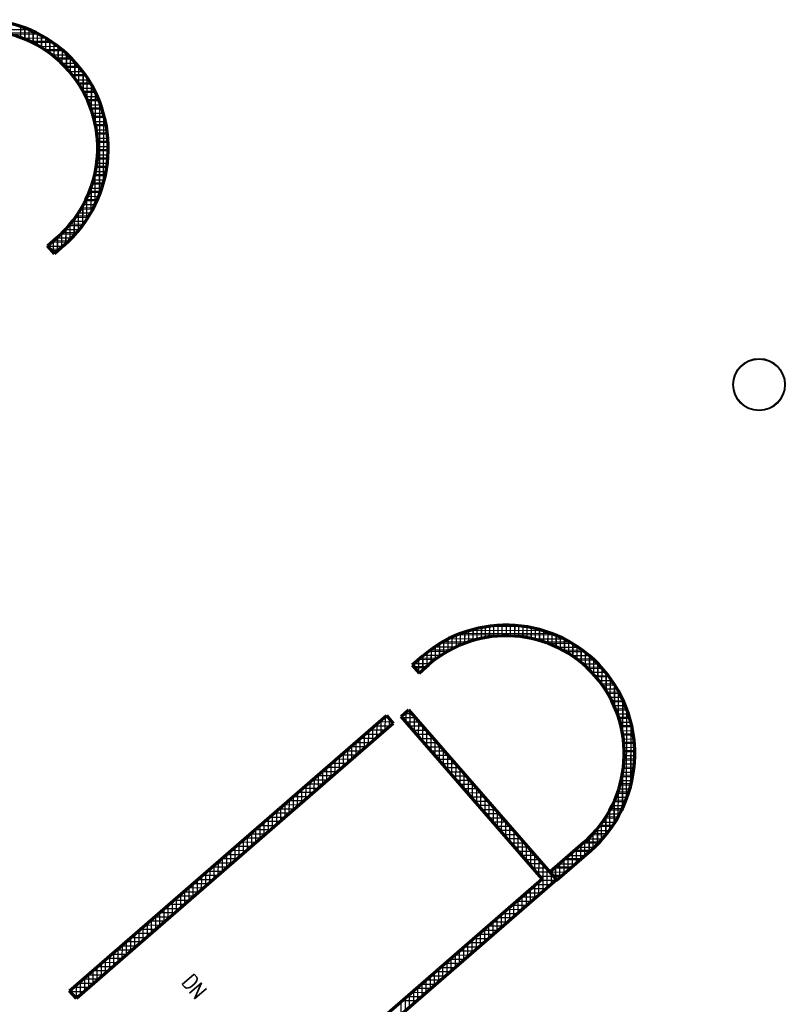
# Model space of a CAD drawing. Header units: millimetres. Extents: x 98667 to 994031, y -2704 to 533009.
# Tile 79 of 153: x 448756 to 463348, y 218195 to 236969. Entities that reach past the tile are written whole.
import ezdxf

# ---------------------------------------------------------------- set-up
doc = ezdxf.new("R2010")
doc.units = ezdxf.units.MM
for name, color, linetype, lineweight in [('A-ANNO-TARG', 4, 'Continuous', 30), ('A-WALL-FULL', 6, 'Continuous', 70), ('A-WALL-PATT', 5, 'Continuous', 15)]:
    doc.layers.add(name, color=color, linetype=linetype, lineweight=lineweight)
for name, color, linetype in [('A-COL ENCLOUSER INNER', 1, 'Continuous'), ('A-COL ENCLOUSER OUTER', 6, 'Continuous'), ('A-WALL-PATT-50', 5, 'Continuous')]:
    doc.layers.add(name, color=color, linetype=linetype)
doc.styles.add('SOM-TEXT', font='SIMPLEX.shx', dxfattribs={"width": 0.8})

msp = doc.modelspace()

# ---------------------------------------------------------------- linework, layer by layer
at = {"layer": 'A-COL ENCLOUSER INNER', "color": 251}
for radius in [494, 485]:
    msp.add_circle((462848, 230011), radius, dxfattribs=at)
at = {"layer": 'A-COL ENCLOUSER OUTER', "color": 251}
msp.add_circle((462848, 230011), 500, dxfattribs=at)
at = {"layer": 'A-WALL-FULL', "color": 251, "linetype": 'ByBlock'}
for p, q in [((449285, 232658), (449473, 232822)), ((449416, 232507), (449285, 232658)), ((449605, 232671), (449416, 232507)), ((456424, 224825), (456236, 224661)), ((456236, 224661), (456367, 224510)), ((456367, 224510), (456555, 224674)), ((456026, 223683), (456169, 223808)), ((456169, 223808), (458984, 220570)), ((449706, 218454), (455744, 223703)), ((455744, 223703), (455875, 223552)), ((458716, 220589), (456026, 223683)), ((455875, 223552), (449837, 218303)), ((459508, 221278), (458866, 220720)), ((458985, 220559), (459639, 221127)), ((458866, 220720), (458985, 220559)), ((453546, 216095), (458716, 220589)), ((458984, 220570), (453670, 215951)), ((449837, 218303), (449706, 218454))]:
    msp.add_line(p, q, dxfattribs=at)
for centre, radius, start, end in [((447991, 234517), 2452, 311.1684, 130.8336), ((447991, 234517), 2252, 311.184, 130.8295), ((458028, 222973), 2450, 311.1069, 130.8931), ((458028, 222973), 2250, 311.1269, 130.8836)]:
    msp.add_arc(centre, radius, start, end, dxfattribs=at)
at = {"layer": 'A-WALL-PATT', "color": 251, "linetype": 'Continuous'}
for p, q in [((448860, 236594), (448861, 236809)), ((449019, 236520), (449019, 236743)), ((449065, 236721), (448445, 236723)), ((449344, 236561), (448932, 236562)), ((449177, 236431), (449178, 236662)), ((449336, 236323), (449336, 236567)), ((449559, 236402), (449221, 236403)), ((449494, 236193), (449495, 236453)), ((449732, 236243), (449436, 236244)), ((449652, 236037), (449653, 236319)), ((449877, 236084), (449607, 236084)), ((449811, 235843), (449812, 236159)), ((449998, 235925), (449748, 235925)), ((449969, 235593), (449970, 235964)), ((450101, 235766), (449864, 235766)), ((450126, 235231), (450128, 235719)), ((450187, 235607), (449961, 235607)), ((450259, 235448), (450041, 235448)), ((450318, 235289), (450106, 235289)), ((450281, 233641), (450286, 235380)), ((450365, 235130), (450157, 235130)), ((450400, 234971), (450196, 234971)), ((450425, 234812), (450223, 234813)), ((450439, 234653), (450238, 234654)), ((450442, 234495), (450242, 234495)), ((450442, 234457), (450442, 234563)), ((450436, 234336), (450235, 234336)), ((450419, 234177), (450217, 234178)), ((450391, 234018), (450187, 234019)), ((450121, 233303), (450122, 233791)), ((450353, 233860), (450145, 233860)), ((450303, 233701), (450090, 233702)), ((450165, 233384), (449937, 233385)), ((449962, 233059), (449963, 233430)), ((450241, 233543), (450021, 233543)), ((449802, 232865), (449803, 233181)), ((450075, 233226), (449836, 233226)), ((449643, 232706), (449644, 232988)), ((449968, 233067), (449714, 233068)), ((449484, 232566), (449485, 232832)), ((449842, 232909), (449568, 232909)), ((449325, 232611), (449326, 232694)), ((449691, 232750), (449392, 232751)), ((449514, 232592), (449342, 232593)), ((457242, 225081), (457243, 225294)), ((457401, 225134), (457402, 225342)), ((457560, 225174), (457561, 225378)), ((457719, 225202), (457719, 225403)), ((457878, 225218), (457878, 225418)), ((458036, 225223), (458037, 225423)), ((458195, 225217), (458196, 225417)), ((458354, 225199), (458354, 225401)), ((458512, 225170), (458513, 225375)), ((458671, 225129), (458672, 225337)), ((457322, 225109), (456831, 225111)), ((456924, 224934), (456925, 225161)), ((457083, 225015), (457084, 225234)), ((458897, 225264), (457172, 225268)), ((459237, 225104), (458746, 225105)), ((458830, 225075), (458830, 225288)), ((458988, 225008), (458989, 225227)), ((459147, 224925), (459147, 225152)), ((456957, 224952), (456585, 224953)), ((456606, 224717), (456607, 224969)), ((456765, 224835), (456766, 225073)), ((459483, 224945), (459110, 224946)), ((459305, 224825), (459306, 225063)), ((459464, 224706), (459464, 224958)), ((456706, 224794), (456389, 224794)), ((456447, 224580), (456448, 224845)), ((459677, 224785), (459360, 224786)), ((459622, 224561), (459623, 224833)), ((456511, 224635), (456257, 224636)), ((456288, 224600), (456289, 224707)), ((459836, 224626), (459554, 224627)), ((459780, 224384), (459781, 224685)), ((459970, 224467), (459710, 224468)), ((459938, 224162), (459939, 224506)), ((460083, 224308), (459839, 224309)), ((460096, 223859), (460098, 224284)), ((460177, 224149), (459946, 224150)), ((460257, 223990), (460035, 223991)), ((460254, 223304), (460256, 223993)), ((460323, 223831), (460108, 223832)), ((455645, 223352), (455645, 223617)), ((455783, 223657), (455691, 223657)), ((455804, 223490), (455804, 223633)), ((456301, 223656), (456049, 223656)), ((456121, 223573), (456122, 223767)), ((456280, 223391), (456280, 223680)), ((460376, 223672), (460167, 223673)), ((455485, 223213), (455486, 223479)), ((455813, 223498), (455509, 223499)), ((456440, 223496), (456187, 223497)), ((456438, 223209), (456439, 223498)), ((460418, 223513), (460212, 223514)), ((460410, 222399), (460413, 223534)), ((455326, 223075), (455327, 223341)), ((455631, 223340), (455327, 223341)), ((456578, 223337), (456326, 223338)), ((456596, 223027), (456597, 223315)), ((460448, 223354), (460245, 223355)), ((455008, 222798), (455009, 223064)), ((455449, 223182), (455145, 223183)), ((455167, 222937), (455168, 223202)), ((456716, 223178), (456464, 223179)), ((456754, 222845), (456755, 223133)), ((460468, 223196), (460267, 223196)), ((460477, 223037), (460277, 223037)), ((455085, 222865), (454781, 222866)), ((454849, 222660), (454850, 222926)), ((455267, 223023), (454963, 223024)), ((456855, 223019), (456602, 223020)), ((456993, 222860), (456741, 222861)), ((456913, 222663), (456913, 222951)), ((460476, 222878), (460276, 222879)), ((454903, 222707), (454599, 222708)), ((454690, 222522), (454690, 222787)), ((457131, 222701), (456879, 222702)), ((457071, 222481), (457072, 222769)), ((460465, 222719), (460264, 222720)), ((454371, 222245), (454372, 222511)), ((454721, 222549), (454417, 222550)), ((454531, 222383), (454531, 222649)), ((457270, 222542), (457017, 222542)), ((457229, 222299), (457230, 222587)), ((460443, 222561), (460240, 222561)), ((460250, 221940), (460252, 222629)), ((454212, 222107), (454213, 222372)), ((454539, 222390), (454235, 222391)), ((457408, 222383), (457156, 222383)), ((457387, 222117), (457388, 222405)), ((460411, 222402), (460205, 222403)), ((454053, 221968), (454054, 222234)), ((454357, 222232), (454053, 222233)), ((457546, 222223), (457294, 222224)), ((457546, 221935), (457546, 222223)), ((460367, 222243), (460157, 222244)), ((453993, 221916), (453689, 221917)), ((453735, 221692), (453736, 221957)), ((454175, 222074), (453871, 222075)), ((453894, 221830), (453895, 222096)), ((457685, 222064), (457432, 222065)), ((457704, 221752), (457705, 222041)), ((460243, 221926), (460020, 221927)), ((460090, 221650), (460091, 222076)), ((460311, 222085), (460096, 222085)), ((453811, 221757), (453507, 221758)), ((453576, 221553), (453577, 221819)), ((457823, 221905), (457571, 221906)), ((457961, 221746), (457709, 221747)), ((457862, 221570), (457863, 221859)), ((460161, 221768), (459929, 221768)), ((459931, 221430), (459932, 221774)), ((453258, 221277), (453258, 221542)), ((453629, 221599), (453325, 221600)), ((453417, 221415), (453417, 221681)), ((458100, 221587), (457847, 221588)), ((458020, 221388), (458021, 221677)), ((459772, 221252), (459773, 221552)), ((460064, 221609), (459818, 221610)), ((453098, 221138), (453099, 221404)), ((453447, 221441), (453143, 221442)), ((458238, 221428), (457986, 221428)), ((458179, 221206), (458179, 221495)), ((459613, 221104), (459613, 221376)), ((459948, 221451), (459686, 221452)), ((452939, 221000), (452940, 221266)), ((453265, 221283), (452961, 221284)), ((458376, 221269), (458124, 221269)), ((458337, 221024), (458338, 221313)), ((459453, 220966), (459454, 221231)), ((459811, 221292), (459525, 221293)), ((452621, 220723), (452622, 220989)), ((453083, 221124), (452779, 221125)), ((452780, 220862), (452781, 221127)), ((458515, 221110), (458262, 221110)), ((458495, 220842), (458496, 221131)), ((459465, 220976), (459162, 220977)), ((459294, 220827), (459295, 221093)), ((459647, 221134), (459344, 221135)), ((452718, 220808), (452415, 220809)), ((452462, 220585), (452463, 220851)), ((452901, 220966), (452597, 220967)), ((458653, 220950), (458401, 220951)), ((458791, 220791), (458539, 220792)), ((458653, 220660), (458654, 220949)), ((458976, 220572), (458977, 220816)), ((459283, 220818), (458980, 220818)), ((459135, 220689), (459136, 220954)), ((452536, 220650), (452233, 220651)), ((452303, 220447), (452304, 220712)), ((458930, 220632), (458677, 220633)), ((458811, 220420), (458812, 220767)), ((459101, 220659), (458910, 220660)), ((451985, 220170), (451985, 220436)), ((452354, 220491), (452051, 220492)), ((452144, 220308), (452144, 220574)), ((458873, 220474), (458584, 220474)), ((458652, 220282), (458653, 220534)), ((458971, 220559), (458971, 220585)), ((451825, 220032), (451826, 220297)), ((452172, 220333), (451869, 220334)), ((458334, 220005), (458335, 220258)), ((458691, 220315), (458402, 220316)), ((458493, 220144), (458494, 220396)), ((451666, 219893), (451667, 220159)), ((451990, 220175), (451686, 220176)), ((458175, 219867), (458176, 220119)), ((458509, 220157), (458220, 220158)), ((451626, 219858), (451322, 219859)), ((451348, 219617), (451349, 219882)), ((451808, 220017), (451504, 220018)), ((451507, 219755), (451508, 220021)), ((458016, 219729), (458017, 219981)), ((458327, 219999), (458038, 220000)), ((451444, 219700), (451140, 219701)), ((451189, 219478), (451190, 219744)), ((457963, 219682), (457674, 219683)), ((457698, 219452), (457698, 219704)), ((458145, 219841), (457856, 219841)), ((457857, 219590), (457857, 219843)), ((451262, 219542), (450958, 219543)), ((451030, 219340), (451030, 219606)), ((457780, 219524), (457492, 219525)), ((457538, 219314), (457539, 219566)), ((450711, 219063), (450712, 219329)), ((451080, 219384), (450776, 219385)), ((450871, 219202), (450871, 219467)), ((457220, 219037), (457221, 219289)), ((457598, 219366), (457310, 219367)), ((457379, 219175), (457380, 219428)), ((450552, 218925), (450553, 219191)), ((450898, 219226), (450594, 219226)), ((457061, 218899), (457062, 219151)), ((457416, 219208), (457128, 219208)), ((450534, 218909), (450230, 218910)), ((450234, 218648), (450235, 218914)), ((450393, 218787), (450394, 219052)), ((450716, 219067), (450412, 219068)), ((456902, 218760), (456903, 219013)), ((457234, 219049), (456946, 219050)), ((450352, 218751), (450048, 218752)), ((450075, 218510), (450076, 218776)), ((456870, 218733), (456582, 218734)), ((456584, 218484), (456584, 218736)), ((456743, 218622), (456743, 218874)), ((457052, 218891), (456764, 218892)), ((450170, 218593), (449866, 218593)), ((449916, 218372), (449917, 218637)), ((456688, 218575), (456399, 218575)), ((456425, 218345), (456425, 218598)), ((449988, 218434), (449723, 218435)), ((449757, 218395), (449757, 218499)), ((456506, 218416), (456217, 218417)), ((456265, 218207), (456266, 218459)), ((456324, 218258), (456035, 218259)), ((456106, 218069), (456107, 218321))]:
    msp.add_line(p, q, dxfattribs=at)
at = {"layer": 'A-WALL-PATT-50', "color": 251, "linetype": 'Continuous'}
for p, q in [((448951, 236773), (447042, 236778)), ((448775, 236628), (448776, 236840)), ((448855, 236596), (448855, 236811)), ((448934, 236562), (448935, 236780)), ((449013, 236523), (449014, 236745)), ((449121, 236693), (448564, 236695)), ((449262, 236613), (448810, 236614)), ((449093, 236481), (449093, 236707)), ((449172, 236434), (449172, 236665)), ((449251, 236383), (449252, 236620)), ((449330, 236327), (449331, 236570)), ((449385, 236533), (448991, 236535)), ((449494, 236454), (449138, 236455)), ((449591, 236374), (449263, 236375)), ((449410, 236266), (449410, 236516)), ((449489, 236198), (449489, 236457)), ((449568, 236124), (449569, 236394)), ((449679, 236295), (449372, 236295)), ((449759, 236215), (449469, 236216)), ((449647, 236043), (449648, 236324)), ((449726, 235952), (449727, 236248)), ((449832, 236135), (449556, 236136)), ((449899, 236056), (449634, 236057)), ((449805, 235850), (449806, 236165)), ((449884, 235736), (449885, 236073)), ((449961, 235976), (449705, 235977)), ((450017, 235897), (449770, 235897)), ((450069, 235817), (449829, 235818)), ((449963, 235603), (449964, 235972)), ((450042, 235445), (450043, 235858)), ((450117, 235738), (449882, 235738)), ((450161, 235658), (449932, 235659)), ((450121, 235247), (450122, 235728)), ((450201, 235579), (449976, 235579)), ((450237, 235499), (450017, 235500)), ((450200, 234954), (450201, 235577)), ((450270, 235420), (450053, 235420)), ((450300, 235340), (450086, 235341)), ((450327, 235261), (450116, 235261)), ((450275, 233627), (450280, 235394)), ((450351, 235181), (450142, 235182)), ((450372, 235102), (450165, 235103)), ((450355, 233869), (450359, 235152)), ((450390, 235023), (450185, 235023)), ((450405, 234943), (450202, 234944)), ((450418, 234864), (450216, 234864)), ((450428, 234784), (450227, 234785)), ((450435, 234705), (450235, 234706)), ((450436, 234339), (450437, 234682)), ((450440, 234626), (450240, 234626)), ((450442, 234546), (450242, 234547)), ((450434, 234308), (450233, 234309)), ((450439, 234387), (450239, 234388)), ((450442, 234467), (450242, 234467)), ((450415, 234149), (450212, 234150)), ((450426, 234229), (450224, 234229)), ((450385, 233991), (450180, 233991)), ((450195, 233444), (450197, 234067)), ((450401, 234070), (450198, 234071)), ((450320, 233753), (450109, 233753)), ((450116, 233294), (450117, 233775)), ((450345, 233832), (450136, 233833)), ((450367, 233911), (450160, 233912)), ((450036, 233165), (450037, 233577)), ((450262, 233594), (450045, 233595)), ((450293, 233673), (450079, 233674)), ((449956, 233051), (449957, 233420)), ((450191, 233436), (449966, 233436)), ((450228, 233515), (450008, 233516)), ((450058, 233198), (449816, 233199)), ((450106, 233277), (449871, 233278)), ((449877, 232950), (449878, 233288)), ((450151, 233356), (449921, 233357)), ((449947, 233039), (449691, 233040)), ((449717, 232776), (449718, 233072)), ((450005, 233119), (449756, 233119)), ((449797, 232859), (449798, 233173)), ((449743, 232802), (449451, 232803)), ((449479, 232562), (449479, 232827)), ((449817, 232881), (449539, 232882)), ((449558, 232631), (449559, 232901)), ((449885, 232960), (449619, 232961)), ((449638, 232701), (449639, 232982)), ((449573, 232644), (449297, 232644)), ((449320, 232617), (449320, 232689)), ((449662, 232723), (449360, 232724)), ((449399, 232526), (449400, 232758)), ((449482, 232564), (449366, 232565)), ((457237, 225079), (457237, 225292)), ((457316, 225107), (457317, 225317)), ((458745, 225316), (457324, 225320)), ((457396, 225132), (457396, 225340)), ((457475, 225154), (457476, 225360)), ((457555, 225173), (457555, 225377)), ((457634, 225188), (457635, 225391)), ((458390, 225396), (457680, 225398)), ((457713, 225201), (457714, 225403)), ((457793, 225211), (457793, 225412)), ((457872, 225218), (457873, 225418)), ((457952, 225222), (457952, 225422)), ((458031, 225223), (458032, 225423)), ((458110, 225221), (458111, 225422)), ((458190, 225217), (458190, 225418)), ((458269, 225210), (458270, 225411)), ((458348, 225200), (458349, 225402)), ((458428, 225187), (458428, 225390)), ((458507, 225171), (458508, 225376)), ((458586, 225153), (458587, 225358)), ((458666, 225131), (458666, 225338)), ((458745, 225106), (458746, 225316)), ((458824, 225077), (458825, 225290)), ((456839, 224883), (456840, 225116)), ((456919, 224931), (456920, 225158)), ((457501, 225160), (456928, 225162)), ((456998, 224974), (456999, 225196)), ((457078, 225012), (457078, 225231)), ((458967, 225236), (457101, 225241)), ((457157, 225048), (457158, 225263)), ((459140, 225156), (458567, 225158)), ((458904, 225046), (458904, 225261)), ((458983, 225010), (458983, 225229)), ((459062, 224971), (459063, 225194)), ((459141, 224928), (459142, 225155)), ((459221, 224881), (459221, 225113)), ((456907, 224924), (456547, 224925)), ((456601, 224712), (456602, 224965)), ((457058, 225003), (456658, 225004)), ((456680, 224775), (456681, 225019)), ((456760, 224831), (456761, 225070)), ((457244, 225082), (456783, 225083)), ((459285, 225076), (458824, 225077)), ((459409, 224996), (459010, 224998)), ((459520, 224917), (459160, 224918)), ((459300, 224829), (459301, 225067)), ((459379, 224772), (459380, 225016)), ((459458, 224710), (459459, 224962)), ((456669, 224766), (456357, 224767)), ((456362, 224515), (456363, 224772)), ((456442, 224575), (456442, 224841)), ((456780, 224845), (456449, 224846)), ((456521, 224644), (456522, 224905)), ((459618, 224837), (459287, 224838)), ((459707, 224757), (459397, 224758)), ((459537, 224642), (459538, 224902)), ((459617, 224566), (459617, 224838)), ((459696, 224483), (459697, 224767)), ((456570, 224687), (456266, 224688)), ((456479, 224608), (456281, 224608)), ((456283, 224606), (456283, 224702)), ((459788, 224678), (459495, 224679)), ((459861, 224598), (459583, 224599)), ((459775, 224391), (459776, 224690)), ((459854, 224288), (459855, 224606)), ((456388, 224529), (456351, 224529)), ((459929, 224519), (459662, 224519)), ((459991, 224439), (459734, 224440)), ((460048, 224360), (459799, 224360)), ((459933, 224170), (459934, 224513)), ((460012, 224034), (460013, 224409)), ((460100, 224280), (459859, 224281)), ((460148, 224201), (459913, 224201)), ((460091, 223871), (460092, 224293)), ((460192, 224121), (459963, 224122)), ((460233, 224042), (460008, 224042)), ((460170, 223663), (460171, 224160)), ((460248, 223338), (460250, 224005)), ((460270, 223962), (460049, 223963)), ((460303, 223883), (460086, 223883)), ((460333, 223803), (460119, 223804)), ((460324, 222118), (460329, 223815)), ((455645, 223352), (455645, 223617)), ((455783, 223657), (455691, 223657)), ((455724, 223421), (455725, 223686)), ((455804, 223490), (455804, 223633)), ((456042, 223664), (456042, 223697)), ((456301, 223656), (456049, 223656)), ((456232, 223735), (456086, 223736)), ((456121, 223573), (456122, 223767)), ((456201, 223482), (456201, 223771)), ((456280, 223391), (456280, 223680)), ((460360, 223724), (460149, 223724)), ((460384, 223644), (460175, 223645)), ((455722, 223419), (455418, 223420)), ((455485, 223213), (455486, 223479)), ((455813, 223498), (455509, 223499)), ((455565, 223282), (455566, 223548)), ((455852, 223577), (455600, 223578)), ((456370, 223576), (456118, 223577)), ((456440, 223496), (456187, 223497)), ((456509, 223417), (456256, 223418)), ((456359, 223300), (456360, 223589)), ((456438, 223209), (456439, 223498)), ((460406, 223565), (460199, 223566)), ((460424, 223486), (460219, 223486)), ((460404, 222376), (460408, 223557)), ((455540, 223261), (455236, 223262)), ((455247, 223006), (455247, 223271)), ((455326, 223075), (455327, 223341)), ((455631, 223340), (455327, 223341)), ((455406, 223144), (455407, 223410)), ((456578, 223337), (456326, 223338)), ((456647, 223258), (456395, 223258)), ((456517, 223118), (456518, 223407)), ((456596, 223027), (456597, 223315)), ((456675, 222936), (456676, 223224)), ((460440, 223406), (460236, 223407)), ((460452, 223327), (460250, 223327)), ((460463, 223247), (460261, 223248)), ((455008, 222798), (455009, 223064)), ((455358, 223103), (455054, 223103)), ((455088, 222867), (455088, 223133)), ((455449, 223182), (455145, 223183)), ((455167, 222937), (455168, 223202)), ((456716, 223178), (456464, 223179)), ((456785, 223099), (456533, 223099)), ((456754, 222845), (456755, 223133)), ((456834, 222754), (456834, 223042)), ((460470, 223168), (460270, 223168)), ((460475, 223088), (460275, 223089)), ((454769, 222591), (454770, 222856)), ((455085, 222865), (454781, 222866)), ((454849, 222660), (454850, 222926)), ((455176, 222944), (454872, 222945)), ((454928, 222729), (454929, 222995)), ((455267, 223023), (454963, 223024)), ((456855, 223019), (456602, 223020)), ((456924, 222940), (456671, 222940)), ((456993, 222860), (456741, 222861)), ((456913, 222663), (456913, 222951)), ((456992, 222572), (456993, 222860)), ((460475, 222850), (460275, 222851)), ((460478, 223009), (460278, 223010)), ((460478, 222930), (460278, 222930)), ((454903, 222707), (454599, 222708)), ((454610, 222452), (454611, 222718)), ((454690, 222522), (454690, 222787)), ((454994, 222786), (454690, 222787)), ((457062, 222780), (456810, 222781)), ((457131, 222701), (456879, 222702)), ((457071, 222481), (457072, 222769)), ((457150, 222390), (457151, 222678)), ((460462, 222692), (460261, 222692)), ((460470, 222771), (460269, 222772)), ((454371, 222245), (454372, 222511)), ((454721, 222549), (454417, 222550)), ((454451, 222314), (454452, 222580)), ((454812, 222628), (454508, 222629)), ((454531, 222383), (454531, 222649)), ((457200, 222621), (456948, 222622)), ((457270, 222542), (457017, 222542)), ((457229, 222299), (457230, 222587)), ((457308, 222208), (457309, 222496)), ((460438, 222533), (460235, 222534)), ((460244, 221929), (460246, 222595)), ((460451, 222612), (460249, 222613)), ((454133, 222037), (454134, 222303)), ((454448, 222311), (454144, 222312)), ((454212, 222107), (454213, 222372)), ((454539, 222390), (454235, 222391)), ((454292, 222176), (454293, 222441)), ((454630, 222470), (454326, 222470)), ((457339, 222462), (457086, 222463)), ((457408, 222383), (457156, 222383)), ((457477, 222303), (457225, 222304)), ((457387, 222117), (457388, 222405)), ((457467, 222026), (457467, 222314)), ((460382, 222295), (460174, 222296)), ((460404, 222374), (460197, 222375)), ((460422, 222454), (460218, 222454)), ((454266, 222153), (453962, 222154)), ((453974, 221899), (453974, 222165)), ((454053, 221968), (454054, 222234)), ((454357, 222232), (454053, 222233)), ((457546, 222223), (457294, 222224)), ((457615, 222144), (457363, 222145)), ((457546, 221935), (457546, 222223)), ((457625, 221843), (457626, 222132)), ((460331, 222136), (460117, 222137)), ((460358, 222216), (460147, 222216)), ((460165, 221774), (460166, 222271)), ((453993, 221916), (453689, 221917)), ((453735, 221692), (453736, 221957)), ((454084, 221995), (453780, 221996)), ((453815, 221761), (453815, 222026)), ((454175, 222074), (453871, 222075)), ((453894, 221830), (453895, 222096)), ((457685, 222064), (457432, 222065)), ((457754, 221985), (457501, 221985)), ((457704, 221752), (457705, 222041)), ((457783, 221661), (457784, 221950)), ((460267, 221978), (460046, 221978)), ((460301, 222057), (460084, 222058)), ((460085, 221642), (460086, 222063)), ((453496, 221484), (453497, 221750)), ((453811, 221757), (453507, 221758)), ((453576, 221553), (453577, 221819)), ((453902, 221837), (453598, 221837)), ((453655, 221622), (453656, 221888)), ((457823, 221905), (457571, 221906)), ((457892, 221826), (457640, 221826)), ((457961, 221746), (457709, 221747)), ((457862, 221570), (457863, 221859)), ((457941, 221479), (457942, 221768)), ((460145, 221740), (459911, 221741)), ((459925, 221423), (459926, 221765)), ((460190, 221819), (459960, 221820)), ((460005, 221526), (460006, 221901)), ((460230, 221899), (460005, 221899)), ((453258, 221277), (453258, 221542)), ((453629, 221599), (453325, 221600)), ((453337, 221346), (453338, 221611)), ((453720, 221678), (453416, 221679)), ((453417, 221415), (453417, 221681)), ((458030, 221666), (457778, 221667)), ((458100, 221587), (457847, 221588)), ((458020, 221388), (458021, 221677)), ((458100, 221297), (458100, 221586)), ((459766, 221246), (459767, 221545)), ((460045, 221582), (459797, 221582)), ((459846, 221330), (459847, 221648)), ((460097, 221661), (459856, 221661)), ((453356, 221362), (453052, 221363)), ((453098, 221138), (453099, 221404)), ((453447, 221441), (453143, 221442)), ((453178, 221207), (453179, 221473)), ((453538, 221520), (453234, 221521)), ((458169, 221507), (457916, 221508)), ((458238, 221428), (457986, 221428)), ((458307, 221348), (458055, 221349)), ((458179, 221206), (458179, 221495)), ((458258, 221115), (458259, 221404)), ((459607, 221099), (459608, 221371)), ((459926, 221423), (459660, 221424)), ((459687, 221170), (459687, 221453)), ((459988, 221502), (459732, 221503)), ((452860, 220931), (452860, 221196)), ((453174, 221204), (452870, 221204)), ((452939, 221000), (452940, 221266)), ((453265, 221283), (452961, 221284)), ((453019, 221069), (453020, 221335)), ((458376, 221269), (458124, 221269)), ((458445, 221189), (458193, 221190)), ((458337, 221024), (458338, 221313)), ((458416, 220933), (458417, 221222)), ((459704, 221186), (459403, 221186)), ((459448, 220961), (459449, 221227)), ((459784, 221265), (459494, 221266)), ((459528, 221030), (459528, 221296)), ((459858, 221344), (459581, 221345)), ((452621, 220723), (452622, 220989)), ((452992, 221045), (452688, 221046)), ((452701, 220792), (452701, 221058)), ((453083, 221124), (452779, 221125)), ((452780, 220862), (452781, 221127)), ((458515, 221110), (458262, 221110)), ((458584, 221030), (458331, 221031)), ((458495, 220842), (458496, 221131)), ((458574, 220751), (458575, 221040)), ((459209, 220753), (459210, 221019)), ((459524, 221027), (459221, 221028)), ((459289, 220823), (459290, 221088)), ((459615, 221106), (459312, 221107)), ((459368, 220892), (459369, 221157)), ((452718, 220808), (452415, 220809)), ((452462, 220585), (452463, 220851)), ((452809, 220887), (452506, 220888)), ((452541, 220654), (452542, 220920)), ((452901, 220966), (452597, 220967)), ((458653, 220950), (458401, 220951)), ((458722, 220871), (458470, 220872)), ((458791, 220791), (458539, 220792)), ((458653, 220660), (458654, 220949)), ((458732, 220351), (458733, 220858)), ((459251, 220790), (458948, 220791)), ((458971, 220579), (458971, 220811)), ((459342, 220869), (459039, 220870)), ((459050, 220615), (459051, 220880)), ((459130, 220684), (459130, 220950)), ((459433, 220948), (459130, 220949)), ((452223, 220377), (452224, 220643)), ((452536, 220650), (452233, 220651)), ((452303, 220447), (452304, 220712)), ((452627, 220729), (452324, 220730)), ((452382, 220516), (452383, 220781)), ((458860, 220712), (458608, 220712)), ((458930, 220632), (458677, 220633)), ((458811, 220420), (458812, 220767)), ((459160, 220711), (458872, 220712)), ((458891, 220489), (458892, 220676)), ((458892, 220685), (458892, 220742)), ((459069, 220632), (458931, 220632)), ((452263, 220412), (451960, 220413)), ((451985, 220170), (451985, 220436)), ((452354, 220491), (452051, 220492)), ((452064, 220239), (452065, 220505)), ((452445, 220571), (452142, 220571)), ((452144, 220308), (452144, 220574)), ((458573, 220213), (458573, 220465)), ((458873, 220474), (458584, 220474)), ((458652, 220282), (458653, 220534)), ((458964, 220553), (458675, 220553)), ((458971, 220559), (458971, 220585)), ((451746, 219962), (451747, 220228)), ((452081, 220254), (451777, 220255)), ((451825, 220032), (451826, 220297)), ((452172, 220333), (451869, 220334)), ((451905, 220101), (451906, 220366)), ((458600, 220236), (458311, 220237)), ((458334, 220005), (458335, 220258)), ((458691, 220315), (458402, 220316)), ((458414, 220074), (458414, 220327)), ((458493, 220144), (458494, 220396)), ((458782, 220394), (458493, 220395)), ((451587, 219824), (451587, 220090)), ((451899, 220096), (451595, 220097)), ((451666, 219893), (451667, 220159)), ((451990, 220175), (451686, 220176)), ((458095, 219798), (458096, 220050)), ((458418, 220078), (458129, 220079)), ((458175, 219867), (458176, 220119)), ((458509, 220157), (458220, 220158)), ((458255, 219936), (458255, 220188)), ((451626, 219858), (451322, 219859)), ((451348, 219617), (451349, 219882)), ((451717, 219938), (451413, 219938)), ((451428, 219686), (451428, 219951)), ((451808, 220017), (451504, 220018)), ((451507, 219755), (451508, 220021)), ((457936, 219659), (457937, 219912)), ((458236, 219920), (457947, 219920)), ((458016, 219729), (458017, 219981)), ((458327, 219999), (458038, 220000)), ((451109, 219409), (451110, 219675)), ((451444, 219700), (451140, 219701)), ((451189, 219478), (451190, 219744)), ((451535, 219779), (451231, 219780)), ((451268, 219547), (451269, 219813)), ((457963, 219682), (457674, 219683)), ((457698, 219452), (457698, 219704)), ((458054, 219761), (457765, 219762)), ((457777, 219521), (457778, 219773)), ((458145, 219841), (457856, 219841)), ((457857, 219590), (457857, 219843)), ((450950, 219271), (450951, 219536)), ((451262, 219542), (450958, 219543)), ((451030, 219340), (451030, 219606)), ((451353, 219621), (451049, 219622)), ((457459, 219244), (457460, 219497)), ((457780, 219524), (457492, 219525)), ((457538, 219314), (457539, 219566)), ((457871, 219603), (457583, 219604)), ((457618, 219383), (457619, 219635)), ((450989, 219305), (450685, 219305)), ((450711, 219063), (450712, 219329)), ((451080, 219384), (450776, 219385)), ((450791, 219132), (450792, 219398)), ((451171, 219463), (450867, 219464)), ((450871, 219202), (450871, 219467)), ((457507, 219287), (457219, 219287)), ((457220, 219037), (457221, 219289)), ((457300, 219106), (457300, 219358)), ((457598, 219366), (457310, 219367)), ((457379, 219175), (457380, 219428)), ((457689, 219445), (457401, 219446)), ((450473, 218856), (450473, 219121)), ((450807, 219146), (450503, 219147)), ((450552, 218925), (450553, 219191)), ((450898, 219226), (450594, 219226)), ((450632, 218994), (450633, 219260)), ((457325, 219128), (457037, 219129)), ((457061, 218899), (457062, 219151)), ((457416, 219208), (457128, 219208)), ((457141, 218968), (457141, 219220)), ((450534, 218909), (450230, 218910)), ((450234, 218648), (450235, 218914)), ((450314, 218717), (450314, 218983)), ((450625, 218988), (450321, 218989)), ((450393, 218787), (450394, 219052)), ((450716, 219067), (450412, 219068)), ((456822, 218691), (456823, 218944)), ((457143, 218970), (456855, 218971)), ((456902, 218760), (456903, 219013)), ((457234, 219049), (456946, 219050)), ((456981, 218829), (456982, 219082)), ((450352, 218751), (450048, 218752)), ((450075, 218510), (450076, 218776)), ((450443, 218830), (450139, 218831)), ((450154, 218579), (450155, 218845)), ((456870, 218733), (456582, 218734)), ((456584, 218484), (456584, 218736)), ((456663, 218553), (456664, 218805)), ((456961, 218812), (456673, 218813)), ((456743, 218622), (456743, 218874)), ((457052, 218891), (456764, 218892)), ((449836, 218304), (449837, 218568)), ((450170, 218593), (449866, 218593)), ((449916, 218372), (449917, 218637)), ((450261, 218672), (449957, 218672)), ((449995, 218441), (449996, 218706)), ((456688, 218575), (456399, 218575)), ((456425, 218345), (456425, 218598)), ((456779, 218654), (456491, 218654)), ((456504, 218414), (456505, 218667)), ((449988, 218434), (449723, 218435)), ((449757, 218395), (449757, 218499)), ((450079, 218513), (449775, 218514)), ((449897, 218355), (449792, 218355)), ((456186, 218138), (456186, 218390)), ((456506, 218416), (456217, 218417)), ((456265, 218207), (456266, 218459)), ((456597, 218495), (456308, 218496)), ((456345, 218276), (456346, 218529)), ((456027, 217999), (456027, 218252)), ((456324, 218258), (456035, 218259)), ((456106, 218069), (456107, 218321)), ((456415, 218337), (456126, 218338))]:
    msp.add_line(p, q, dxfattribs=at)

# ---------------------------------------------------------------- texts
at = {"layer": 'A-ANNO-TARG', "color": 251, "style": 'SOM-TEXT', "width": 0.8}
msp.add_text('DN', height=300, rotation=310.4192, dxfattribs=at).set_placement((451828, 218605, 0))

doc.saveas('drawing.dxf')
